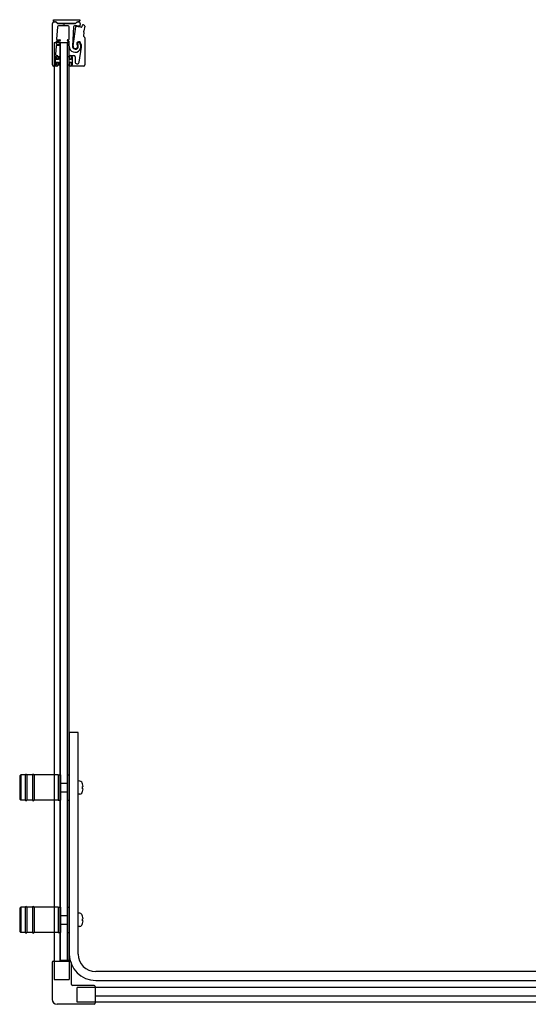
# Model space of a CAD drawing. Header units: millimetres. Extents: x 1571.26 to 1572.64, y 1250.41 to 1251.31.
# Tile 1 of 2: x 1571.26 to 1571.72, y 1250.41 to 1251.31. Entities that reach past the tile are written whole.
import ezdxf

# ---------------------------------------------------------------- set-up
doc = ezdxf.new("R2010")
doc.units = ezdxf.units.MM
doc.layers.add('SANINDUSA', color=3, linetype='CONTINUOUS')

msp = doc.modelspace()

# ---------------------------------------------------------------- linework, layer by layer
at = {"layer": 'SANINDUSA'}
for p, q in [((1571.28726, 1251.30722), (1571.3112, 1251.30722)), ((1571.28726, 1251.30622), (1571.28726, 1251.30722)), ((1571.28752, 1251.30515), (1571.28898, 1251.30515)), ((1571.28899, 1251.30522), (1571.28826, 1251.30522)), ((1571.28968, 1251.30486), (1571.29059, 1251.30395)), ((1571.29085, 1251.30394), (1571.28993, 1251.30484)), ((1571.30825, 1251.30483), (1571.30734, 1251.30394)), ((1571.30759, 1251.30395), (1571.3085, 1251.30486)), ((1571.3102, 1251.30522), (1571.30921, 1251.30522)), ((1571.30921, 1251.30515), (1571.30921, 1251.30515)), ((1571.30921, 1251.30515), (1571.31021, 1251.30515)), ((1571.3112, 1251.30722), (1571.3112, 1251.30622)), ((1571.28627, 1251.26615), (1571.28627, 1251.3039)), ((1571.29071, 1251.30072), (1571.28993, 1251.28962)), ((1571.30689, 1251.30375), (1571.2913, 1251.30375)), ((1571.2913, 1251.30365), (1571.29551, 1251.30365)), ((1571.3004, 1251.30165), (1571.29171, 1251.30165)), ((1571.29568, 1251.30358), (1571.29616, 1251.3031)), ((1571.29687, 1251.3031), (1571.29735, 1251.30358)), ((1571.29753, 1251.30365), (1571.30688, 1251.30365)), ((1571.3014, 1251.28959), (1571.3014, 1251.30065)), ((1571.30536, 1251.30062), (1571.30445, 1251.28324)), ((1571.30497, 1251.2834), (1571.30751, 1251.30063)), ((1571.31143, 1251.30364), (1571.31101, 1251.30166)), ((1571.31309, 1251.3011), (1571.31347, 1251.30234)), ((1571.31466, 1251.29553), (1571.31426, 1251.29267)), ((1571.31432, 1251.29611), (1571.3146, 1251.29575)), ((1571.31475, 1251.29681), (1571.31438, 1251.29653)), ((1571.31547, 1251.30132), (1571.31486, 1251.29701)), ((1571.28774, 1251.28662), (1571.28774, 1250.453)), ((1571.28774, 1251.28662), (1571.28874, 1251.28662)), ((1571.29194, 1251.28662), (1571.28874, 1251.28662)), ((1571.28977, 1251.28742), (1571.28963, 1251.28542)), ((1571.29282, 1251.28789), (1571.29027, 1251.28789)), ((1571.29042, 1251.28909), (1571.29282, 1251.28909)), ((1571.29194, 1251.28662), (1571.29293, 1251.28662)), ((1571.29323, 1251.28662), (1571.29293, 1251.28662)), ((1571.29323, 1251.28662), (1571.29979, 1251.28662)), ((1571.29323, 1250.45362), (1571.29323, 1251.28662)), ((1571.29351, 1250.45362), (1571.29351, 1251.28662)), ((1571.29351, 1251.28662), (1571.29951, 1251.28662)), ((1571.29951, 1251.28662), (1571.29951, 1250.45362)), ((1571.30013, 1251.28662), (1571.29979, 1251.28662)), ((1571.29979, 1250.45362), (1571.29979, 1251.28662)), ((1571.30013, 1251.28662), (1571.30063, 1251.28662)), ((1571.30022, 1251.28909), (1571.3009, 1251.28909)), ((1571.3009, 1251.28789), (1571.30022, 1251.28789)), ((1571.30099, 1251.28662), (1571.30063, 1251.28662)), ((1571.30099, 1251.28662), (1571.30129, 1251.28662)), ((1571.30129, 1250.453), (1571.30129, 1251.28662)), ((1571.3014, 1251.28539), (1571.3014, 1251.28739)), ((1571.3144, 1251.29225), (1571.3153, 1251.29134)), ((1571.31559, 1251.29064), (1571.31559, 1251.26615)), ((1571.28947, 1251.28322), (1571.28894, 1251.27572)), ((1571.29282, 1251.28369), (1571.28997, 1251.28369)), ((1571.29013, 1251.28489), (1571.29282, 1251.28489)), ((1571.30022, 1251.28489), (1571.3009, 1251.28489)), ((1571.3009, 1251.28369), (1571.30022, 1251.28369)), ((1571.3104, 1251.26869), (1571.31253, 1251.28215)), ((1571.28857, 1251.27335), (1571.28857, 1251.26645)), ((1571.28972, 1251.2734), (1571.28872, 1251.2734)), ((1571.28872, 1251.2734), (1571.28872, 1251.2664)), ((1571.28957, 1251.27365), (1571.28887, 1251.27365)), ((1571.28972, 1251.27115), (1571.28972, 1251.2734)), ((1571.29172, 1251.27115), (1571.28972, 1251.27115)), ((1571.28972, 1251.26865), (1571.29172, 1251.26865)), ((1571.28972, 1251.2664), (1571.28972, 1251.26865)), ((1571.28987, 1251.27185), (1571.28987, 1251.27335)), ((1571.28994, 1251.27465), (1571.29027, 1251.27465)), ((1571.29097, 1251.27155), (1571.29017, 1251.27155)), ((1571.29127, 1251.27365), (1571.29127, 1251.27185)), ((1571.29352, 1251.2734), (1571.29172, 1251.2734)), ((1571.29172, 1251.2734), (1571.29172, 1251.27115)), ((1571.29172, 1251.26865), (1571.29172, 1251.2664)), ((1571.29352, 1251.2664), (1571.29352, 1251.2734)), ((1571.29952, 1251.2734), (1571.29952, 1251.2664)), ((1571.30132, 1251.2734), (1571.29952, 1251.2734)), ((1571.30132, 1251.27115), (1571.30132, 1251.2734)), ((1571.30332, 1251.27115), (1571.30132, 1251.27115)), ((1571.30132, 1251.2664), (1571.30132, 1251.26865)), ((1571.30132, 1251.26865), (1571.30332, 1251.26865)), ((1571.30177, 1251.27185), (1571.30177, 1251.27365)), ((1571.30287, 1251.27155), (1571.30207, 1251.27155)), ((1571.30277, 1251.27465), (1571.30577, 1251.27465)), ((1571.30317, 1251.27335), (1571.30317, 1251.27185)), ((1571.30432, 1251.2734), (1571.30332, 1251.2734)), ((1571.30332, 1251.2734), (1571.30332, 1251.27115)), ((1571.30332, 1251.26865), (1571.30332, 1251.2664)), ((1571.30417, 1251.27365), (1571.30347, 1251.27365)), ((1571.30432, 1251.2664), (1571.30432, 1251.2734)), ((1571.30447, 1251.26645), (1571.30447, 1251.27335)), ((1571.30677, 1251.27365), (1571.30677, 1251.26898)), ((1571.29027, 1251.26515), (1571.28727, 1251.26515)), ((1571.28872, 1251.2664), (1571.28972, 1251.2664)), ((1571.28887, 1251.26615), (1571.28957, 1251.26615)), ((1571.28987, 1251.26645), (1571.28987, 1251.26795)), ((1571.29017, 1251.26825), (1571.29097, 1251.26825)), ((1571.29127, 1251.26795), (1571.29127, 1251.26615)), ((1571.29172, 1251.2664), (1571.29352, 1251.2664)), ((1571.29952, 1251.2664), (1571.30132, 1251.2664)), ((1571.30177, 1251.26615), (1571.30177, 1251.26795)), ((1571.30207, 1251.26825), (1571.30287, 1251.26825)), ((1571.31459, 1251.26515), (1571.30277, 1251.26515)), ((1571.30317, 1251.26795), (1571.30317, 1251.26645)), ((1571.30332, 1251.2664), (1571.30432, 1251.2664)), ((1571.30347, 1251.26615), (1571.30417, 1251.26615)), ((1571.30151, 1250.66062), (1571.30151, 1250.45962)), ((1571.30951, 1250.66062), (1571.30151, 1250.66062)), ((1571.30951, 1250.45962), (1571.30951, 1250.66062)), ((1571.25651, 1250.62112), (1571.25751, 1250.62212)), ((1571.25651, 1250.62112), (1571.25651, 1250.60012)), ((1571.25751, 1250.62212), (1571.25751, 1250.59912)), ((1571.26151, 1250.62212), (1571.25751, 1250.62212)), ((1571.26151, 1250.62212), (1571.26151, 1250.59912)), ((1571.26301, 1250.62212), (1571.26301, 1250.59912)), ((1571.26801, 1250.62212), (1571.26301, 1250.62212)), ((1571.26801, 1250.62212), (1571.26801, 1250.59912)), ((1571.26951, 1250.62212), (1571.26951, 1250.59912)), ((1571.29151, 1250.62212), (1571.26951, 1250.62212)), ((1571.29151, 1250.62212), (1571.29151, 1250.59912)), ((1571.29151, 1250.62212), (1571.29151, 1250.59912)), ((1571.29151, 1250.62212), (1571.29351, 1250.62212)), ((1571.29351, 1250.62212), (1571.29351, 1250.59912)), ((1571.29951, 1250.62212), (1571.29951, 1250.59912)), ((1571.29951, 1250.62212), (1571.30151, 1250.62212)), ((1571.31114, 1250.61656), (1571.30951, 1250.61662)), ((1571.29381, 1250.61462), (1571.29951, 1250.61462)), ((1571.3135, 1250.61407), (1571.31346, 1250.61403)), ((1571.31401, 1250.61162), (1571.31346, 1250.61162)), ((1571.31346, 1250.60962), (1571.31401, 1250.60962)), ((1571.25651, 1250.60012), (1571.25751, 1250.59912)), ((1571.26151, 1250.59912), (1571.25751, 1250.59912)), ((1571.26801, 1250.59912), (1571.26301, 1250.59912)), ((1571.29151, 1250.59912), (1571.26951, 1250.59912)), ((1571.29151, 1250.59912), (1571.29351, 1250.59912)), ((1571.29381, 1250.60662), (1571.29951, 1250.60662)), ((1571.29951, 1250.59912), (1571.30151, 1250.59912)), ((1571.31114, 1250.60467), (1571.30951, 1250.60462)), ((1571.31346, 1250.6072), (1571.3135, 1250.60717)), ((1571.25651, 1250.50112), (1571.25751, 1250.50212)), ((1571.25651, 1250.50112), (1571.25651, 1250.48012)), ((1571.25751, 1250.50212), (1571.25751, 1250.47912)), ((1571.26151, 1250.50212), (1571.25751, 1250.50212)), ((1571.26151, 1250.50212), (1571.26151, 1250.47912)), ((1571.26301, 1250.50212), (1571.26301, 1250.47912)), ((1571.26801, 1250.50212), (1571.26301, 1250.50212)), ((1571.26801, 1250.50212), (1571.26801, 1250.47912)), ((1571.26951, 1250.50212), (1571.26951, 1250.47912)), ((1571.29151, 1250.50212), (1571.26951, 1250.50212)), ((1571.29151, 1250.50212), (1571.29151, 1250.47912)), ((1571.29151, 1250.50212), (1571.29151, 1250.47912)), ((1571.29151, 1250.50212), (1571.29351, 1250.50212)), ((1571.29351, 1250.50212), (1571.29351, 1250.47912)), ((1571.29951, 1250.50212), (1571.29951, 1250.47912)), ((1571.29951, 1250.50212), (1571.30151, 1250.50212)), ((1571.29381, 1250.49462), (1571.29951, 1250.49462)), ((1571.31114, 1250.49656), (1571.30951, 1250.49662)), ((1571.3135, 1250.49407), (1571.31346, 1250.49403)), ((1571.31401, 1250.49162), (1571.31346, 1250.49162)), ((1571.29381, 1250.48662), (1571.29951, 1250.48662)), ((1571.31114, 1250.48467), (1571.30951, 1250.48462)), ((1571.31346, 1250.48962), (1571.31401, 1250.48962)), ((1571.31346, 1250.4872), (1571.3135, 1250.48717)), ((1571.25651, 1250.48012), (1571.25751, 1250.47912)), ((1571.26151, 1250.47912), (1571.25751, 1250.47912)), ((1571.26801, 1250.47912), (1571.26301, 1250.47912)), ((1571.29151, 1250.47912), (1571.26951, 1250.47912)), ((1571.29151, 1250.47912), (1571.29351, 1250.47912)), ((1571.29951, 1250.47912), (1571.30151, 1250.47912)), ((1571.28594, 1250.452), (1571.28594, 1250.4185)), ((1571.28694, 1250.453), (1571.30209, 1250.453)), ((1571.30129, 1250.45362), (1571.29323, 1250.45362)), ((1571.29325, 1250.453), (1571.29325, 1250.45362)), ((1571.29951, 1250.45362), (1571.29351, 1250.45362)), ((1571.30309, 1250.452), (1571.30309, 1250.43265)), ((1572.59448, 1250.44362), (1571.32551, 1250.44362)), ((1571.32394, 1250.43115), (1571.30459, 1250.43115)), ((1571.32494, 1250.43015), (1571.32494, 1250.415)), ((1571.81839, 1250.42936), (1571.32494, 1250.42936)), ((1571.32551, 1250.43562), (1572.59448, 1250.43562)), ((1571.81839, 1250.42132), (1571.32494, 1250.42132)), ((1571.32394, 1250.414), (1571.29044, 1250.414)), ((1572.63825, 1250.41581), (1571.32494, 1250.41581))]:
    msp.add_line(p, q, dxfattribs=at)
at = {"layer": 'SANINDUSA', "ltscale": 10}
for p, q in [((1571.28774, 1250.453), (1571.28774, 1250.43662)), ((1571.30129, 1250.453), (1571.30129, 1250.43662)), ((1571.28774, 1250.43662), (1571.30129, 1250.43662)), ((1571.32494, 1250.42936), (1571.30855, 1250.42936)), ((1571.30855, 1250.41581), (1571.30855, 1250.42936)), ((1571.32494, 1250.41581), (1571.30855, 1250.41581))]:
    msp.add_line(p, q, dxfattribs=at)
at = {"layer": 'SANINDUSA'}
for centre, radius, start, end in [((1571.28752, 1251.3039), 0.00125, 90, 180), ((1571.28826, 1251.30622), 0.001, 180, 270), ((1571.28898, 1251.30415), 0.001, 44.9107, 89.4659), ((1571.28899, 1251.30387), 0.00135, 45.4448, 90), ((1571.30921, 1251.30387), 0.00135, 90, 135), ((1571.30921, 1251.30415), 0.001, 90, 135), ((1571.3102, 1251.30622), 0.001, 270, 0), ((1571.31021, 1251.3039), 0.00125, 347.95912, 90), ((1571.2913, 1251.30465), 0.001, 224.9107, 270), ((1571.29171, 1251.30065), 0.001, 90, 175.94302), ((1571.2913, 1251.3044), 0.00065, 225.4448, 270), ((1571.29551, 1251.3034), 0.00025, 45, 90), ((1571.29652, 1251.30345), 0.0005, 225, 315), ((1571.29753, 1251.3034), 0.00025, 90, 135), ((1571.3004, 1251.30065), 0.001, 0, 90), ((1571.30636, 1251.30057), 0.001, 92.24985, 177), ((1571.30705, 1251.2831), 0.01849, 79.46815, 92.24985), ((1571.30688, 1251.30465), 0.001, 270, 315), ((1571.30689, 1251.3044), 0.00065, 270, 314.38239), ((1571.308, 1251.30056), 0.0005, 86.87429, 171.62444), ((1571.30705, 1251.2831), 0.01799, 74.46815, 86.87429), ((1571.31052, 1251.30177), 0.0005, 259.46815, 347.95912), ((1571.31213, 1251.30139), 0.001, 254.46815, 342.95912), ((1571.31395, 1251.3022), 0.0005, 70.1363, 162.95912), ((1571.30705, 1251.2831), 0.02081, 67.95837, 70.1363), ((1571.31456, 1251.29629), 0.0003, 127, 217), ((1571.31436, 1251.29557), 0.0003, 352, 37), ((1571.31457, 1251.29705), 0.0003, 307, 352), ((1571.31448, 1251.30146), 0.001, 352, 67.95837), ((1571.29027, 1251.28739), 0.0005, 90, 175.94302), ((1571.29042, 1251.28959), 0.0005, 175.94302, 270), ((1571.29282, 1251.28849), 0.0006, 270, 90), ((1571.30022, 1251.28849), 0.0006, 90, 270), ((1571.3009, 1251.28959), 0.0005, 270, 0), ((1571.3009, 1251.28739), 0.0005, 0, 90), ((1571.3101, 1251.28547), 0.00177, 34.46929, 217.81512), ((1571.31016, 1251.28536), 0.00125, 34.62628, 216.02172), ((1571.30663, 1251.28308), 0.00598, 351.00614, 34.46929), ((1571.31475, 1251.2926), 0.0005, 172, 225), ((1571.31459, 1251.29064), 0.001, 0, 45), ((1571.28997, 1251.28319), 0.0005, 90, 175.94302), ((1571.29013, 1251.28539), 0.0005, 175.94302, 270), ((1571.29282, 1251.28429), 0.0006, 270, 90), ((1571.30022, 1251.28429), 0.0006, 90, 270), ((1571.3009, 1251.28539), 0.0005, 270, 0), ((1571.3009, 1251.28319), 0.0005, 358.37906, 90), ((1571.30677, 1251.28302), 0.00537, 178.37906, 34.62628), ((1571.30705, 1251.2831), 0.0026, 177, 36.02172), ((1571.30705, 1251.2831), 0.0021, 171.62444, 37.81512), ((1571.28887, 1251.27335), 0.0003, 90, 180), ((1571.28994, 1251.27565), 0.001, 175.94302, 270), ((1571.28957, 1251.27335), 0.0003, 0, 90), ((1571.29017, 1251.27185), 0.0003, 180, 270), ((1571.29027, 1251.27365), 0.001, 0, 90), ((1571.29097, 1251.27185), 0.0003, 270, 0), ((1571.30277, 1251.27365), 0.001, 90, 180), ((1571.30207, 1251.27185), 0.0003, 180, 270), ((1571.30287, 1251.27185), 0.0003, 270, 0), ((1571.30347, 1251.27335), 0.0003, 90, 180), ((1571.30417, 1251.27335), 0.0003, 0, 90), ((1571.30577, 1251.27365), 0.001, 0, 90), ((1571.3086, 1251.26898), 0.00183, 180, 351.00614), ((1571.28727, 1251.26615), 0.001, 180, 270), ((1571.28887, 1251.26645), 0.0003, 180, 270), ((1571.28957, 1251.26645), 0.0003, 270, 0), ((1571.29017, 1251.26795), 0.0003, 90, 180), ((1571.29027, 1251.26615), 0.001, 270, 0), ((1571.29097, 1251.26795), 0.0003, 0, 90), ((1571.30207, 1251.26795), 0.0003, 90, 180), ((1571.30277, 1251.26615), 0.001, 180, 270), ((1571.30287, 1251.26795), 0.0003, 0, 90), ((1571.30347, 1251.26645), 0.0003, 180, 270), ((1571.30417, 1251.26645), 0.0003, 270, 0), ((1571.31459, 1251.26615), 0.001, 270, 0), ((1571.26226, 1250.62187), 0.00075, 0, 180), ((1571.26876, 1250.62187), 0.00075, 0, 180), ((1571.31107, 1250.61456), 0.002, 29.54044, 88), ((1571.29381, 1250.61432), 0.0003, 90, 180), ((1571.30411, 1250.61062), 0.01, 20.1818, 29.54044), ((1571.30411, 1250.61062), 0.00995, 5.76818, 20.08396), ((1571.30411, 1250.61062), 0.00995, 339.91604, 354.23182), ((1571.26226, 1250.59937), 0.00075, 180, 0), ((1571.26876, 1250.59937), 0.00075, 180, 0), ((1571.29381, 1250.60692), 0.0003, 180, 270), ((1571.31107, 1250.60667), 0.002, 272, 330.45956), ((1571.30411, 1250.61062), 0.01, 330.45956, 339.8182), ((1571.26226, 1250.50187), 0.00075, 0, 180), ((1571.26876, 1250.50187), 0.00075, 0, 180), ((1571.29381, 1250.49432), 0.0003, 90, 180), ((1571.31107, 1250.49456), 0.002, 29.54044, 88), ((1571.30411, 1250.49062), 0.01, 20.1818, 29.54044), ((1571.30411, 1250.49062), 0.00995, 5.76818, 20.08396), ((1571.29381, 1250.48692), 0.0003, 180, 270), ((1571.31107, 1250.48667), 0.002, 272, 330.45956), ((1571.30411, 1250.49062), 0.01, 330.45956, 339.8182), ((1571.30411, 1250.49062), 0.00995, 339.91604, 354.23182), ((1571.26226, 1250.47937), 0.00075, 180, 0), ((1571.26876, 1250.47937), 0.00075, 180, 0), ((1571.32551, 1250.45962), 0.024, 180, 270), ((1571.32551, 1250.45962), 0.016, 180, 270), ((1571.28694, 1250.452), 0.001, 90, 180), ((1571.30209, 1250.452), 0.001, 0, 90), ((1571.30459, 1250.43265), 0.0015, 180, 270), ((1571.32394, 1250.43015), 0.001, 0, 90), ((1571.29044, 1250.4185), 0.0045, 180, 270), ((1571.32394, 1250.415), 0.001, 270, 0)]:
    msp.add_arc(centre, radius, start, end, dxfattribs=at)
for centre in [(1571.30613, 1250.61062), (1571.30613, 1250.49062)]:
    msp.add_ellipse(centre, major_axis=(0, -0.00947), ratio=0.778226, start_param=1.465014, end_param=1.676579, dxfattribs=at)

doc.saveas('drawing.dxf')
